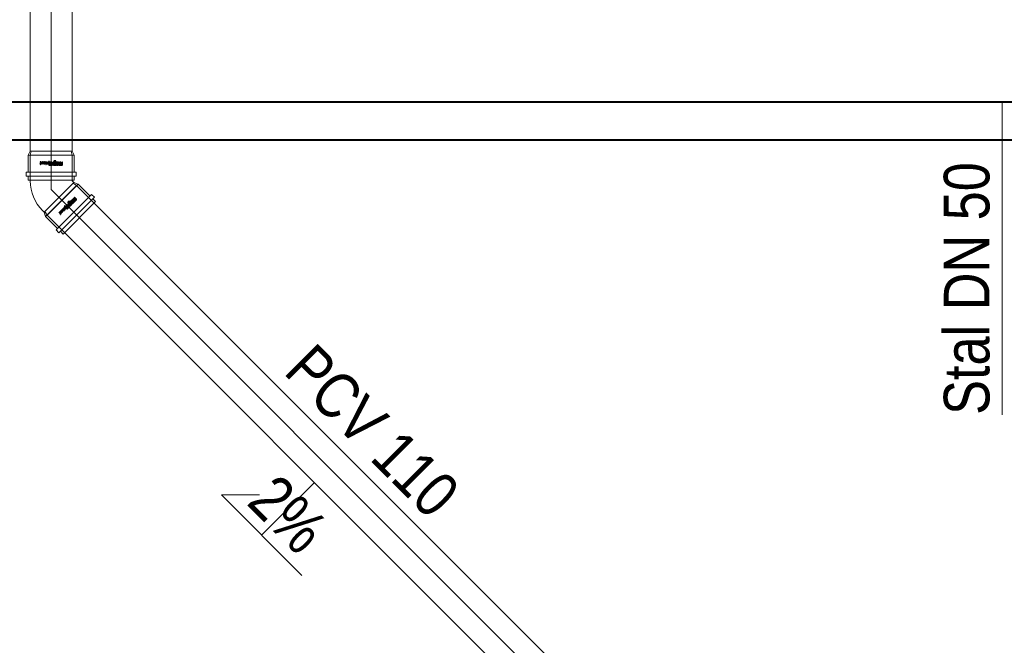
# Model space of a CAD drawing. Header units: centimetres. Extents: x 1912 to 37354, y 4932 to 6633.
# Tile 137 of 236: x 25277 to 25536, y 5879 to 6044. Entities that reach past the tile are written whole.
import ezdxf
from ezdxf.enums import TextEntityAlignment as Align
from ezdxf.lldxf.tags import DXFTag

# ---------------------------------------------------------------- set-up
doc = ezdxf.new("R2010")
doc.units = ezdxf.units.CM
for name, color, linetype, lineweight in [('2DH_PRO_Magnaplast-SDB', 34, 'Continuous', 15), ('CP_AXISKA', 7, 'DASHDOT', 15), ('CP_DETAL', 33, 'Continuous', 9), ('IS_Opis', 250, 'Continuous', 9), ('IS_Powrót', 5, 'DASH', 40), ('IS_Zasilanie', 1, 'SOLID', 40)]:
    doc.layers.add(name, color=color, linetype=linetype, lineweight=lineweight)
doc.layers.add('3DCPCOLOR124', color=152, linetype='Continuous')
doc.layers.add('3DCPCOLOR242', color=242, linetype='Continuous')
doc.styles.add('CP_ATTR', font='arial.ttf')
doc.styles.add('styl1', font='ARIALN.TTF')
tags = doc.linetypes.add('DASH', pattern=[15, 10, -5]).pattern_tags.tags
tags[6:7] = [DXFTag(74, 4), DXFTag(75, 0), DXFTag(340, '0'), DXFTag(46, 0.0), DXFTag(50, 0.0), DXFTag(44, 0.0), DXFTag(45, 0.0)]
tags[4:5] = [DXFTag(74, 4), DXFTag(75, 0), DXFTag(340, '0'), DXFTag(46, 0.0), DXFTag(50, 0.0), DXFTag(44, 0.0), DXFTag(45, 0.0)]
tags = doc.linetypes.add('DASHDOT', pattern=[25.4, 12.7, -6.35, 0, -6.35]).pattern_tags.tags
tags[10:11] = [DXFTag(74, 4), DXFTag(75, 0), DXFTag(340, '0'), DXFTag(46, 1.0), DXFTag(50, 0.0), DXFTag(44, 0.0), DXFTag(45, 0.0)]
tags[8:9] = [DXFTag(74, 4), DXFTag(75, 0), DXFTag(340, '0'), DXFTag(46, 1.0), DXFTag(50, 0.0), DXFTag(44, 0.0), DXFTag(45, 0.0)]
tags[6:7] = [DXFTag(74, 4), DXFTag(75, 0), DXFTag(340, '0'), DXFTag(46, 1.0), DXFTag(50, 0.0), DXFTag(44, 0.0), DXFTag(45, 0.0)]
tags[4:5] = [DXFTag(74, 4), DXFTag(75, 0), DXFTag(340, '0'), DXFTag(46, 1.0), DXFTag(50, 0.0), DXFTag(44, 0.0), DXFTag(45, 0.0)]
tags = doc.linetypes.add('SOLID', pattern=[10, 10, 0]).pattern_tags.tags
tags[6:7] = [DXFTag(74, 4), DXFTag(75, 0), DXFTag(340, '0'), DXFTag(46, 0.0), DXFTag(50, 0.0), DXFTag(44, 0.0), DXFTag(45, 0.0)]
tags[4:5] = [DXFTag(74, 4), DXFTag(75, 0), DXFTag(340, '0'), DXFTag(46, 0.0), DXFTag(50, 0.0), DXFTag(44, 0.0), DXFTag(45, 0.0)]

# ---------------------------------------------------------------- blocks, each defined once
blk = doc.blocks.new('2dmgn002_logo01')
at = {"layer": '3DCPCOLOR124'}
for p, q in [((1.9, 16.5), (-2.9, 16.5)), ((-2.9, 16.5), (-2.9, 15.5)), ((-2.9, 15.5), (1.6, 15.5)), ((1.9, 15.2), (1.9, 14.7)), ((2.9, 14.4), (2.9, 15.5)), ((-4, 7), (-5.1, 7)), ((-5.1, 7), (-5.1, 4.8)), ((-4, 5.1), (-4, 7)), ((-4, 3.8), (1.9, 3.8)), ((1.6, 4.8), (-3.7, 4.8)), ((1.6, 14.4), (-2.9, 14.4)), ((-2.9, 14.4), (-2.9, 13.4)), ((-2.9, 13.4), (1.6, 13.4)), ((1.6, 12.3), (-2.9, 12.3)), ((-2.9, 12.3), (-2.9, 11.3)), ((-2.9, 11.3), (1.9, 11.3)), ((-2.9, 9.6), (-2.9, 8.9)), ((-2.9, 8.9), (-1.9, 8.9)), ((1.6, 8.6), (-2.9, 8.6)), ((-2.9, 8.6), (-2.9, 7.5)), ((-2.9, 7.5), (1.9, 7.5)), ((-2.9, 5.9), (-2.9, 5.2)), ((-2.9, 5.2), (-1.9, 5.2)), ((1.9, 3.2), (-2.9, 3.2)), ((-2.9, 3.2), (-2.9, 2.2)), ((-2.9, 2.2), (1.6, 2.2)), ((1.6, 1.1), (-2.9, 1.1)), ((-2.9, 1.1), (-2.9, 0)), ((-2.9, 0), (1.9, 0)), ((1.9, 10.7), (-1.9, 10.7)), ((-1.9, 8.9), (-1.9, 9.4)), ((1.9, 7), (-1.9, 7)), ((-1.9, 5.2), (-1.9, 5.6)), ((-1.6, 9.6), (1.6, 9.6)), ((-1.6, 5.9), (1.6, 5.9)), ((1.9, 13.1), (1.9, 12.6)), ((1.9, 9.4), (1.9, 8.8)), ((1.9, 5.6), (1.9, 5.1)), ((1.9, 1.9), (1.9, 1.4)), ((2.9, 12.3), (2.9, 13.4)), ((2.9, 8.6), (2.9, 9.7)), ((2.9, 4.8), (2.9, 5.9)), ((2.9, 2.2), (2.9, 1.1)), ((-2.9, -1.6), (-2.9, -2.3)), ((-2.9, -2.3), (-1.9, -2.3)), ((1.6, -2.6), (-2.9, -2.6)), ((-2.9, -2.6), (-2.9, -3.1)), ((-2.9, -3.1), (-0.8, -3.7)), ((1.9, -0.5), (-1.9, -0.5)), ((-1.9, -2.3), (-1.9, -1.8)), ((-1.6, -1.6), (1.6, -1.6)), ((-0.8, -3.7), (1.9, -3.7)), ((1.9, -1.8), (1.9, -2.4)), ((2.9, -2.6), (2.9, -1.6))]:
    blk.add_line(p, q, dxfattribs=at)
for centre, radius, start, end in [((1.6, 15.2), 0.293, 359.5038, 90), ((1.9, 15.5), 1.04, 359.8403, 90), ((-4, 4.8), 1.06, 179.7393, 270), ((-3.7, 5.1), 0.264, 180, 269.9023), ((-1.9, 9.6), 1.07, 90, 180), ((-1.9, 5.9), 1.07, 90, 180), ((-1.6, 9.4), 0.246, 90, 184.1233), ((-1.6, 5.7), 0.246, 90, 184.0475), ((1.6, 14.7), 0.291, 269.5684, 360), ((1.6, 13.1), 0.293, 359.5231, 90), ((1.6, 12.6), 0.293, 270, 359.9989), ((1.6, 9.4), 0.264, 0, 90), ((1.6, 8.8), 0.264, 270, 359.9349), ((1.6, 5.6), 0.264, 360, 90), ((1.6, 5.1), 0.264, 270, 0.0108), ((1.6, 1.9), 0.264, 0.076, 90), ((1.6, 1.4), 0.264, 270, 359.924), ((1.9, 12.3), 1.04, 270, 0.0193), ((1.9, 9.6), 1.06, 0.4214, 90), ((1.9, 8.6), 1.07, 270.2822, 0), ((1.9, 5.9), 1.06, 360, 90), ((1.9, 4.8), 1.07, 270.2634, 0), ((1.9, 2.2), 1.06, 359.5786, 90), ((1.9, 1.1), 1.07, 270.2875, 359.9985), ((2.3, 14.4), 0.598, 296.5604, 0), ((2.3, 13.4), 0.608, 359.9807, 62.8223), ((-1.9, -1.6), 1.07, 90, 180), ((-1.6, -1.8), 0.246, 90, 184.1125), ((1.6, -1.8), 0.264, 360, 90.0217), ((1.6, -2.4), 0.264, 270, 359.9023), ((1.9, -1.6), 1.06, 359.5786, 90), ((1.9, -2.6), 1.06, 269.7048, 359.9999)]:
    blk.add_arc(centre, radius, start, end, dxfattribs=at)
at = {"layer": '3DCPCOLOR242'}
for p, q in [((-2.7, -3.9), (-4, -3.6)), ((0.1, -4.1), (-3.9, -3)), ((-0.1, -11.3), (-2.3, -10.7)), ((1.1, -7.7), (-1.9, -6.9)), ((1.1, -7.2), (-1.7, -6.4)), ((1.1, -7.7), (1.3, -7.7)), ((-0.2, -15.9), (-1.9, -15.4)), ((-1.7, -14.9), (-0.1, -15.3)), ((-0.2, -16), (-0.2, -15.9)), ((1.2, -16.2), (0.5, -16)), ((0.5, -16), (0.5, -16.3))]:
    blk.add_line(p, q, dxfattribs=at)
for centre, radius, start, end in [((-4.3, -3.1), 0.174, 139.4748, 200.5636), ((-4, -3), 0.481, 201.3248, 240.9013), ((-4.2, -3.2), 0.283, 75.9119, 135.9983), ((-4.2, -3.9), 0.981, 73.8123, 86.5171), ((-3.5, -1.9), 1.69, 243.7383, 254.2465), ((-2.5, -4.5), 0.644, 111.1152, 163.4814), ((-2.1, -4.5), 0.997, 166.5679, 210.0987), ((-2.2, -7.1), 0.892, 155.0132, 214.6021), ((-2.3, -9.2), 0.816, 114.0643, 202.8694), ((-2.4, -10.8), 0.727, 106.1924, 195.3195), ((-2.2, -10.8), 0.883, 195.3773, 250.0682), ((-1.8, -12.7), 1.31, 133.9918, 256.4618), ((-0.6, -3.6), 2.73, 211.3213, 275.0445), ((-2.3, -7.1), 0.818, 103.0323, 153.3127), ((-2.3, -7.3), 0.748, 209.4433, 244.7552), ((-1.6, -8.9), 1.49, 201.6704, 231.3076), ((-2.5, -12), 0.293, 73.8428, 119.965), ((-2.6, -7.3), 0.65, 265.6622, 285.525), ((-2, -10.2), 1.88, 87.1606, 107.9858), ((-2, -4.7), 0.539, 116.6161, 177.0208), ((-1.7, -4.6), 0.806, 185.9288, 229.5909), ((-2.2, -8.1), 1.79, 72.2958, 99.0736), ((-2.1, -7.2), 0.393, 146.9616, 189.5199), ((-2.3, -10.9), 0.21, 72.1488, 182.4676), ((-2.2, -10.9), 0.37, 183.0166, 240.6152), ((-2.5, -11.4), 0.207, 256.8723, 333.1047), ((-1.9, -12.8), 0.636, 127.3644, 245.5528), ((-2.1, -7.2), 0.357, 74.3202, 141.4853), ((-1.9, -7.1), 0.609, 195.1451, 225.7671), ((-2.5, -7.7), 0.265, 290.2377, 337.5291), ((-2, -9.4), 0.472, 98.7899, 190.5825), ((-1.5, -9.3), 0.981, 191.9389, 227.9356), ((-2.5, -12.1), 0.449, 8.7244, 76.0552), ((-2.4, -7.7), 0.183, 21.5725, 49.116), ((-2.4, -11.4), 0.167, 6.0969, 51.2591), ((-2.7, -11.3), 0.433, 342.5093, 1.3278), ((-2.7, -11.7), 0.662, 310.1939, 332.4304), ((-1.9, -4.9), 0.776, 84.807, 112.5283), ((-0.8, -3.6), 2.14, 227.7681, 264.971), ((-2.5, -7.7), 0.249, 338.4303, 15.9164), ((-0.6, -8), 2.56, 233.5529, 269.0169), ((-2, -13.1), 0.234, 234.8638, 292.3727), ((-1.8, -13.2), 0.719, 250.748, 317.7481), ((-2.3, -8), 1.19, 72.2691, 76.7646), ((-1.8, -10.9), 2.01, 44.3614, 97.334), ((-2, -11.1), 2.72, 40.2365, 88.5461), ((-2.3, -12.7), 0.729, 297.3533, 322.4271), ((-2.1, -7.2), 2.99, 66.1532, 85.5553), ((-3.2, -12.1), 1.85, 323.4917, 337.6276), ((-0.6, -13.1), 0.918, 120.9833, 158.9397), ((-4.6, -11.4), 4.03, 325.4422, 333.8801), ((-0.8, -13), 0.784, 70.6597, 109.7335), ((-0.8, -4.4), 1.34, 263.8725, 286.5282), ((0.3, -13.9), 1.45, 136.2371, 152.793), ((-1.9, -6.3), 2.13, 46.5165, 60.5203), ((-0.6, -13.1), 0.24, 82.5025, 118.5044), ((-0.6, -10), 0.492, 264.1111, 2.3117), ((-0.7, -13.4), 0.557, 329.5041, 78.2517), ((-1.1, -5.4), 0.961, 11.1112, 45.4314), ((-0.6, -5.3), 0.455, 294.1682, 9.8383), ((-0.9, -13.5), 1.23, 313.6171, 74.8695), ((1.1, -14.9), 1.81, 138.3177, 150.3499), ((-0.3, -14.1), 0.179, 156.2477, 208.0662), ((0, -13.9), 0.536, 211.3544, 244.0918), ((-0.4, -5.5), 0.842, 271.3477, 20.708), ((-0.9, -10.1), 0.755, 5.4784, 47.2661), ((-0.1, -14.1), 0.258, 239.0032, 288.6059), ((0.1, -10.3), 1.05, 255.0292, 275.2543), ((0.3, -3.8), 0.817, 249.4862, 262.6491), ((-1.3, -5.9), 1.81, 22.396, 45.5071), ((-0.3, -10.2), 0.698, 293.2831, 345.067), ((0, -11.3), 0.454, 64.2567, 85.1843), ((-0.1, -4.6), 0.557, 50.0147, 70.9143), ((0.2, -4.3), 0.318, 263.6249, 288.2785), ((-0.9, -10.2), 1.29, 351.8443, 42.4547), ((0, -11.2), 0.401, 23.6929, 71.5015), ((0.2, -11.2), 0.197, 270.9468, 310.5631), ((0.1, -4.4), 0.288, 10.0108, 50.8567), ((0.2, -4.5), 0.156, 287.1813, 350.1927), ((0, -4.5), 0.37, 349.838, 10.0295), ((0.2, -11.2), 0.243, 323.0875, 22.1003), ((0.6, -8.4), 1.34, 58.7801, 70.7325), ((1.2, -7.5), 0.301, 17.9179, 59.9943), ((1.1, -7.5), 0.33, 314.2018, 5.594), ((1.3, -7.6), 0.133, 265.1659, 303.5871), ((-2.4, -15.6), 0.816, 103.1873, 179.7099), ((-2.2, -15.6), 0.973, 181.2014, 240.279), ((-2.6, -16.1), 0.301, 251.9271, 357.0444), ((-2.3, -16.8), 1.99, 73.1785, 97.0679), ((-2.2, -15.7), 0.348, 90.0735, 226.6774), ((-2.6, -16.2), 0.279, 6.2924, 59.4251), ((-2.7, -18.5), 3.22, 74.17, 79.8915), ((0.5, -16), 0.659, 177.1591, 197.9713), ((0.1, -15), 0.202, 99.2605, 177.5229), ((-21.3, -14), 21.2, 356.5514, 357.4519), ((0.3, -16.2), 0.401, 190.3294, 250.4785), ((0, -15.4), 0.621, 76.0627, 90.1224), ((0.2, -16.2), 0.393, 256.6965, 303.221), ((0.2, -15.1), 0.29, 45.8106, 81.4207), ((-0.2, -15.3), 0.664, 5.0301, 36.7596), ((0.3, -16.3), 0.182, 308.0482, 0.8125), ((9.7, -15), 9.21, 181.6129, 183.265), ((-1.8, -25.8), 10.6, 74.8748, 77.6862), ((0.7, -16.5), 0.942, 56.6561, 73.6716), ((1.2, -16.1), 0.134, 265.2447, 321.7201), ((1.1, -16), 0.3, 13.2728, 58.0446), ((1, -15.9), 0.408, 326.7373, 2.2392)]:
    blk.add_arc(centre, radius, start, end, dxfattribs=at)
blk = doc.blocks.new('2d_mgphtp_0330_r2hp3x')
for p, q in [((11.37, 10.61), (12.12, 11.35)), ((11.37, 10.61), (20.71, 1.27)), ((12.12, 11.35), (21.45, 2.02)), ((12.52, 10.95), (13.26, 11.69)), ((21.79, 3.16), (13.26, 11.69)), ((8.64, 7.06), (11.78, 10.2)), ((1.06, 5.5), (0, 5.23)), ((0, -5.24), (0, 5.23)), ((1.06, 5.5), (7.6, 5.5)), ((7.82, 5.5), (7.6, 5.5)), ((7.82, 5.5), (8.26, 5.94)), ((8.64, 7.06), (8.26, 5.94)), ((21.05, 2.42), (21.79, 3.16)), ((17.16, -1.46), (20.3, 1.68)), ((20.71, 1.27), (21.45, 2.02)), ((15.6, -2.28), (16.04, -1.84)), ((17.16, -1.46), (16.04, -1.84)), ((1.06, -5.5), (0, -5.24)), ((7.6, -5.5), (1.06, -5.5)), ((7.82, -5.5), (7.6, -5.5))]:
    blk.add_line(p, q)
blk.add_arc((7.82, 5.5), 11, 270, 315)
at = {"layer": 'CP_AXISKA'}
for p, q in [((17.52, 7.42), (10.1, 0)), ((10.1, 0), (0, 0))]:
    blk.add_line(p, q, dxfattribs=at)
at = {"layer": 'CP_DETAL'}
for p, q in [((1.06, 5.5), (1.06, -5.5)), ((8.26, 5.94), (16.04, -1.84)), ((16.04, -1.84), (8.26, 5.94)), ((8.64, 7.06), (17.16, -1.46))]:
    blk.add_line(p, q, dxfattribs=at)
at = {"xscale": 0.14509803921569, "yscale": 0.176, "rotation": 45}
blk.add_blockref('2dmgn002_logo01', (14.47, 4.37), dxfattribs=at)
at = {"linetype": 'ByBlock', "style": 'CP_ATTR', "flags": 9}
for tag in ['DN', 'WEIGHT', 'MATERIAL', 'DIMS', 'OTHER', 'CHARACTER', 'PRODUCER', 'ORDER-NO', 'PRODUCT-TYPE', 'ARTICLE', 'GROUP', 'NUMBER', 'NAME']:
    blk.add_attdef(tag, text='', height=0.00005, dxfattribs=at).set_placement((0, -5.5), align=Align.MIDDLE_LEFT)
blk = doc.blocks.new('2dmgn001_logo01')
at = {"layer": '3DCPCOLOR124'}
for p, q in [((1.9, 16.5), (-2.9, 16.5)), ((-2.9, 16.5), (-2.9, 15.5)), ((-2.9, 15.5), (1.6, 15.5)), ((1.9, 15.2), (1.9, 14.7)), ((2.9, 14.4), (2.9, 15.5)), ((-4, 7), (-5.1, 7)), ((-5.1, 7), (-5.1, 4.8)), ((-4, 5.1), (-4, 7)), ((-4, 3.8), (1.9, 3.8)), ((1.6, 4.8), (-3.7, 4.8)), ((1.6, 14.4), (-2.9, 14.4)), ((-2.9, 14.4), (-2.9, 13.4)), ((-2.9, 13.4), (1.6, 13.4)), ((1.6, 12.3), (-2.9, 12.3)), ((-2.9, 12.3), (-2.9, 11.3)), ((-2.9, 11.3), (1.9, 11.3)), ((-2.9, 9.6), (-2.9, 8.9)), ((-2.9, 8.9), (-1.9, 8.9)), ((1.6, 8.6), (-2.9, 8.6)), ((-2.9, 8.6), (-2.9, 7.5)), ((-2.9, 7.5), (1.9, 7.5)), ((-2.9, 5.9), (-2.9, 5.2)), ((-2.9, 5.2), (-1.9, 5.2)), ((1.9, 3.2), (-2.9, 3.2)), ((-2.9, 3.2), (-2.9, 2.2)), ((-2.9, 2.2), (1.6, 2.2)), ((1.6, 1.1), (-2.9, 1.1)), ((-2.9, 1.1), (-2.9, 0)), ((-2.9, 0), (1.9, 0)), ((1.9, 10.7), (-1.9, 10.7)), ((-1.9, 8.9), (-1.9, 9.4)), ((1.9, 7), (-1.9, 7)), ((-1.9, 5.2), (-1.9, 5.6)), ((-1.6, 9.6), (1.6, 9.6)), ((-1.6, 5.9), (1.6, 5.9)), ((1.9, 13.1), (1.9, 12.6)), ((1.9, 9.4), (1.9, 8.8)), ((1.9, 5.6), (1.9, 5.1)), ((1.9, 1.9), (1.9, 1.4)), ((2.9, 12.3), (2.9, 13.4)), ((2.9, 8.6), (2.9, 9.7)), ((2.9, 4.8), (2.9, 5.9)), ((2.9, 2.2), (2.9, 1.1)), ((-2.9, -1.6), (-2.9, -2.3)), ((-2.9, -2.3), (-1.9, -2.3)), ((1.6, -2.6), (-2.9, -2.6)), ((-2.9, -2.6), (-2.9, -3.1)), ((-2.9, -3.1), (-0.8, -3.7)), ((1.9, -0.5), (-1.9, -0.5)), ((-1.9, -2.3), (-1.9, -1.8)), ((-1.6, -1.6), (1.6, -1.6)), ((-0.8, -3.7), (1.9, -3.7)), ((1.9, -1.8), (1.9, -2.4)), ((2.9, -2.6), (2.9, -1.6))]:
    blk.add_line(p, q, dxfattribs=at)
for centre, radius, start, end in [((1.6, 15.2), 0.293, 359.5038, 90), ((1.6, 14.7), 0.291, 269.5684, 360), ((1.9, 15.5), 1.04, 359.8403, 90), ((-4, 4.8), 1.06, 179.7393, 270), ((-3.7, 5.1), 0.264, 180, 269.9023), ((-1.9, 9.6), 1.07, 90, 180), ((-1.9, 5.9), 1.07, 90, 180), ((-1.6, 9.4), 0.246, 90, 184.1233), ((-1.6, 5.7), 0.246, 90, 184.0475), ((1.6, 13.1), 0.293, 359.5231, 90), ((1.6, 12.6), 0.293, 270, 359.9989), ((1.6, 9.4), 0.264, 0, 90), ((1.6, 8.8), 0.264, 270, 359.9349), ((1.6, 5.6), 0.264, 360, 90), ((1.6, 5.1), 0.264, 270, 0.0108), ((1.6, 1.9), 0.264, 0.076, 90), ((1.6, 1.4), 0.264, 270, 359.924), ((1.9, 12.3), 1.04, 270, 0.0193), ((1.9, 9.6), 1.06, 0.4214, 90), ((1.9, 8.6), 1.07, 270.2822, 0), ((1.9, 5.9), 1.06, 360, 90), ((1.9, 4.8), 1.07, 270.2634, 0), ((1.9, 2.2), 1.06, 359.5786, 90), ((1.9, 1.1), 1.07, 270.2875, 359.9985), ((2.3, 14.4), 0.598, 296.5604, 0), ((2.3, 13.4), 0.608, 359.9807, 62.8223), ((-1.9, -1.6), 1.07, 90, 180), ((-1.6, -1.8), 0.246, 90, 184.1125), ((1.6, -1.8), 0.264, 360, 90.0217), ((1.6, -2.4), 0.264, 270, 359.9023), ((1.9, -1.6), 1.06, 359.5786, 90), ((1.9, -2.6), 1.06, 269.7048, 359.9999)]:
    blk.add_arc(centre, radius, start, end, dxfattribs=at)
at = {"layer": '3DCPCOLOR242'}
for p, q in [((-2.7, -3.9), (-4, -3.6)), ((0.1, -4.1), (-3.9, -3)), ((-0.1, -11.3), (-2.3, -10.7)), ((1.1, -7.7), (-1.9, -6.9)), ((1.1, -7.2), (-1.7, -6.4)), ((1.1, -7.7), (1.3, -7.7)), ((-0.2, -15.9), (-1.9, -15.4)), ((-1.7, -14.9), (-0.1, -15.3)), ((-0.2, -16), (-0.2, -15.9)), ((1.2, -16.2), (0.5, -16)), ((0.5, -16), (0.5, -16.3))]:
    blk.add_line(p, q, dxfattribs=at)
for centre, radius, start, end in [((-4.3, -3.1), 0.174, 139.4748, 200.5636), ((-4, -3), 0.481, 201.3248, 240.9013), ((-4.2, -3.2), 0.283, 75.9119, 135.9983), ((-4.2, -3.9), 0.981, 73.8123, 86.5171), ((-3.5, -1.9), 1.69, 243.7383, 254.2465), ((-2.5, -4.5), 0.644, 111.1152, 163.4814), ((-2.1, -4.5), 0.997, 166.5679, 210.0987), ((-2.2, -7.1), 0.892, 155.0132, 214.6021), ((-2.3, -9.2), 0.816, 114.0643, 202.8694), ((-2.4, -10.8), 0.727, 106.1924, 195.3195), ((-2.2, -10.8), 0.883, 195.3773, 250.0682), ((-1.8, -12.7), 1.31, 133.9918, 256.4618), ((-0.6, -3.6), 2.73, 211.3213, 275.0445), ((-2.3, -7.1), 0.818, 103.0323, 153.3127), ((-2.3, -7.3), 0.748, 209.4433, 244.7552), ((-1.6, -8.9), 1.49, 201.6704, 231.3076), ((-2.5, -12), 0.293, 73.8428, 119.965), ((-2.6, -7.3), 0.65, 265.6622, 285.525), ((-2, -10.2), 1.88, 87.1606, 107.9858), ((-2, -4.7), 0.539, 116.6161, 177.0208), ((-1.7, -4.6), 0.806, 185.9288, 229.5909), ((-2.2, -8.1), 1.79, 72.2958, 99.0736), ((-2.1, -7.2), 0.393, 146.9616, 189.5199), ((-2.3, -10.9), 0.21, 72.1488, 182.4676), ((-2.2, -10.9), 0.37, 183.0166, 240.6152), ((-2.5, -11.4), 0.207, 256.8723, 333.1047), ((-1.9, -12.8), 0.636, 127.3644, 245.5528), ((-2.1, -7.2), 0.357, 74.3202, 141.4853), ((-1.9, -7.1), 0.609, 195.1451, 225.7671), ((-2.5, -7.7), 0.265, 290.2377, 337.5291), ((-2, -9.4), 0.472, 98.7899, 190.5825), ((-1.5, -9.3), 0.981, 191.9389, 227.9356), ((-2.5, -12.1), 0.449, 8.7244, 76.0552), ((-2.4, -7.7), 0.183, 21.5725, 49.116), ((-2.4, -11.4), 0.167, 6.0969, 51.2591), ((-2.7, -11.3), 0.433, 342.5093, 1.3278), ((-2.7, -11.7), 0.662, 310.1939, 332.4304), ((-1.9, -4.9), 0.776, 84.807, 112.5283), ((-0.8, -3.6), 2.14, 227.7681, 264.971), ((-2.5, -7.7), 0.249, 338.4303, 15.9164), ((-0.6, -8), 2.56, 233.5529, 269.0169), ((-2, -13.1), 0.234, 234.8638, 292.3727), ((-1.8, -13.2), 0.719, 250.748, 317.7481), ((-2.3, -8), 1.19, 72.2691, 76.7646), ((-1.8, -10.9), 2.01, 44.3614, 97.334), ((-2, -11.1), 2.72, 40.2365, 88.5461), ((-2.3, -12.7), 0.729, 297.3533, 322.4271), ((-2.1, -7.2), 2.99, 66.1532, 85.5553), ((-3.2, -12.1), 1.85, 323.4917, 337.6276), ((-0.6, -13.1), 0.918, 120.9833, 158.9397), ((-4.6, -11.4), 4.03, 325.4422, 333.8801), ((-0.8, -13), 0.784, 70.6597, 109.7335), ((-0.8, -4.4), 1.34, 263.8725, 286.5282), ((0.3, -13.9), 1.45, 136.2371, 152.793), ((-1.9, -6.3), 2.13, 46.5165, 60.5203), ((-0.6, -13.1), 0.24, 82.5025, 118.5044), ((-0.6, -10), 0.492, 264.1111, 2.3117), ((-0.7, -13.4), 0.557, 329.5041, 78.2517), ((-1.1, -5.4), 0.961, 11.1112, 45.4314), ((-0.6, -5.3), 0.455, 294.1682, 9.8383), ((-0.9, -13.5), 1.23, 313.6171, 74.8695), ((1.1, -14.9), 1.81, 138.3177, 150.3499), ((-0.3, -14.1), 0.179, 156.2477, 208.0662), ((0, -13.9), 0.536, 211.3544, 244.0918), ((-0.4, -5.5), 0.842, 271.3477, 20.708), ((-0.9, -10.1), 0.755, 5.4784, 47.2661), ((-0.1, -14.1), 0.258, 239.0032, 288.6059), ((0.1, -10.3), 1.05, 255.0292, 275.2543), ((0.3, -3.8), 0.817, 249.4862, 262.6491), ((-1.3, -5.9), 1.81, 22.396, 45.5071), ((-0.3, -10.2), 0.698, 293.2831, 345.067), ((0, -11.3), 0.454, 64.2567, 85.1843), ((-0.1, -4.6), 0.557, 50.0147, 70.9143), ((0.2, -4.3), 0.318, 263.6249, 288.2785), ((-0.9, -10.2), 1.29, 351.8443, 42.4547), ((0, -11.2), 0.401, 23.6929, 71.5015), ((0.2, -11.2), 0.197, 270.9468, 310.5631), ((0.1, -4.4), 0.288, 10.0108, 50.8567), ((0.2, -4.5), 0.156, 287.1813, 350.1927), ((0, -4.5), 0.37, 349.838, 10.0295), ((0.2, -11.2), 0.243, 323.0875, 22.1003), ((0.6, -8.4), 1.34, 58.7801, 70.7325), ((1.2, -7.5), 0.301, 17.9179, 59.9943), ((1.1, -7.5), 0.33, 314.2018, 5.594), ((1.3, -7.6), 0.133, 265.1659, 303.5871), ((-2.4, -15.6), 0.816, 103.1873, 179.7099), ((-2.2, -15.6), 0.973, 181.2014, 240.279), ((-2.6, -16.1), 0.301, 251.9271, 357.0444), ((-2.3, -16.8), 1.99, 73.1785, 97.0679), ((-2.2, -15.7), 0.348, 90.0735, 226.6774), ((-2.6, -16.2), 0.279, 6.2924, 59.4251), ((-2.7, -18.5), 3.22, 74.17, 79.8915), ((0.5, -16), 0.659, 177.1591, 197.9713), ((0.1, -15), 0.202, 99.2605, 177.5229), ((-21.3, -14), 21.2, 356.5514, 357.4519), ((0.3, -16.2), 0.401, 190.3294, 250.4785), ((0, -15.4), 0.621, 76.0627, 90.1224), ((0.2, -16.2), 0.393, 256.6965, 303.221), ((0.2, -15.1), 0.29, 45.8106, 81.4207), ((-0.2, -15.3), 0.664, 5.0301, 36.7596), ((0.3, -16.3), 0.182, 308.0482, 0.8125), ((9.7, -15), 9.21, 181.6129, 183.265), ((-1.8, -25.8), 10.6, 74.8748, 77.6862), ((0.7, -16.5), 0.942, 56.6561, 73.6716), ((1.2, -16.1), 0.134, 265.2447, 321.7201), ((1.1, -16), 0.3, 13.2728, 58.0446), ((1, -15.9), 0.408, 326.7373, 2.2392)]:
    blk.add_arc(centre, radius, start, end, dxfattribs=at)
blk = doc.blocks.new('2d_mgphtp_0287_zwrmh7c')
for p, q in [((0, 5.24), (1.06, 5.5)), ((0, 5.24), (0, -5.24)), ((1.06, 5.5), (200, 5.5)), ((201.06, 6.03), (200, 5.5)), ((201.06, 6.03), (205.5, 6.03)), ((205.5, 6.6), (205.5, -6.6)), ((205.5, 6.6), (206.55, 6.6)), ((206.55, 6.6), (206.55, -6.6)), ((206.55, 6.03), (207.6, 6.03)), ((207.6, -6.03), (207.6, 6.03)), ((0, -5.24), (1.06, -5.5)), ((1.06, -5.5), (200, -5.5)), ((201.06, -6.03), (200, -5.5)), ((201.06, -6.03), (205.5, -6.03)), ((205.5, -6.6), (206.55, -6.6)), ((206.55, -6.03), (207.6, -6.03))]:
    blk.add_line(p, q)
at = {"layer": 'CP_AXISKA'}
blk.add_line((0, 0), (207.6, 0), dxfattribs=at)
at = {"layer": 'CP_DETAL'}
for p, q in [((1.06, 5.5), (1.06, -5.5)), ((200, 5.5), (200, -5.5)), ((200, -5.5), (200, 5.5)), ((201.06, 6.03), (201.06, -6.03))]:
    blk.add_line(p, q, dxfattribs=at)
at = {"xscale": 0.1450980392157, "yscale": 0.17837837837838}
blk.add_blockref('2dmgn001_logo01', (203.28, 0), dxfattribs=at)
at = {"linetype": 'ByBlock', "style": 'CP_ATTR', "flags": 9}
for tag in ['DN', 'WEIGHT', 'MATERIAL', 'DIMS', 'OTHER', 'CHARACTER', 'PRODUCER', 'ORDER-NO', 'PRODUCT-TYPE', 'ARTICLE', 'GROUP', 'NUMBER', 'NAME']:
    blk.add_attdef(tag, text='', height=0.00005, dxfattribs=at).set_placement((0, 0), align=Align.MIDDLE_LEFT)
blk = doc.blocks.new('2d_mgphtp_0288_wmyneu')
for p, q in [((0, 5.24), (1.06, 5.5)), ((0, 5.24), (0, -5.24)), ((1.06, 5.5), (71.16, 5.5)), ((72.22, 6.03), (71.16, 5.5)), ((72.22, 6.03), (76.66, 6.03)), ((76.66, 6.6), (76.66, -6.6)), ((76.66, 6.6), (77.71, 6.6)), ((77.71, 6.6), (77.71, -6.6)), ((77.71, 6.03), (78.76, 6.03)), ((78.76, -6.03), (78.76, 6.03)), ((0, -5.24), (1.06, -5.5)), ((1.06, -5.5), (71.16, -5.5)), ((72.22, -6.03), (71.16, -5.5)), ((72.22, -6.03), (76.66, -6.03)), ((76.66, -6.6), (77.71, -6.6)), ((77.71, -6.03), (78.76, -6.03))]:
    blk.add_line(p, q)
at = {"layer": 'CP_AXISKA'}
blk.add_line((0, 0), (78.76, 0), dxfattribs=at)
at = {"layer": 'CP_DETAL'}
for p, q in [((1.06, 5.5), (1.06, -5.5)), ((71.16, 5.5), (71.16, -5.5)), ((71.16, -5.5), (71.16, 5.5)), ((72.22, 6.03), (72.22, -6.03))]:
    blk.add_line(p, q, dxfattribs=at)
at = {"xscale": 0.14509803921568, "yscale": 0.17837837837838}
blk.add_blockref('2dmgn001_logo01', (74.44, 0), dxfattribs=at)
at = {"linetype": 'ByBlock', "style": 'CP_ATTR', "flags": 9}
for tag in ['DN', 'WEIGHT', 'MATERIAL', 'DIMS', 'OTHER', 'CHARACTER', 'PRODUCER', 'ORDER-NO', 'PRODUCT-TYPE', 'ARTICLE', 'GROUP', 'NUMBER', 'NAME']:
    blk.add_attdef(tag, text='', height=0.00005, dxfattribs=at).set_placement((0, 0), align=Align.MIDDLE_LEFT)

msp = doc.modelspace()

# ---------------------------------------------------------------- linework, layer by layer
at = {"layer": 'Defpoints', "ltscale": 2}
msp.add_line((25340.56, 5908.28), (25354.45, 5922.17), dxfattribs=at)
at = {"layer": 'IS_Opis'}
msp.add_line((25535.31, 5939.94), (25535.31, 6022.16), dxfattribs=at)
at = {"layer": 'IS_Opis', "ltscale": 2}
for q in [(25351.17, 5897.67), (25339.96, 5918.88)]:
    msp.add_line((25329.96, 5918.88), q, dxfattribs=at)
at = {"layer": 'IS_Powrót'}
msp.add_line((25587.96, 6012.16), (24887.72, 6012.16), dxfattribs=at)
at = {"layer": 'IS_Zasilanie'}
msp.add_line((25577.96, 6022.16), (24890.91, 6022.16), dxfattribs=at)

# ---------------------------------------------------------------- block references
at = {"layer": '2DH_PRO_Magnaplast-SDB'}
for name, p, rotation in [('2d_mgphtp_0288_wmyneu', (25285.21, 6080.45), 270), ('2d_mgphtp_0330_r2hp3x', (25285.21, 6009.29), 270), ('2d_mgphtp_0287_zwrmh7c', (25287.26, 5997.14), 314.9999999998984)]:
    msp.add_blockref(name, p, dxfattribs=dict(at, rotation=rotation))

# ---------------------------------------------------------------- texts
at = {"layer": 'IS_Opis', "insert": (25519.99, 5939.94), "char_height": 12, "attachment_point": 1, "rotation": 90, "style": 'styl1'}
msp.add_mtext_dynamic_manual_height_columns('\\pxql;Stal DN 50', width=79.2717, gutter_width=12.5, heights=[0], dxfattribs=at)
at = {"layer": 'IS_Opis', "ltscale": 2, "insert": (25353.8, 5960.16), "char_height": 12, "attachment_point": 1, "rotation": 315, "style": 'styl1'}
msp.add_mtext_dynamic_manual_height_columns('\\pxqc;PCV 110', width=57.0441, gutter_width=12.5, heights=[0], dxfattribs=at)
at = {"layer": 'IS_Opis', "insert": (25350.25, 5902.47), "char_height": 12, "attachment_point": 9, "rotation": 315, "style": 'styl1'}
msp.add_mtext('2%', dxfattribs=at)

doc.saveas('drawing.dxf')
